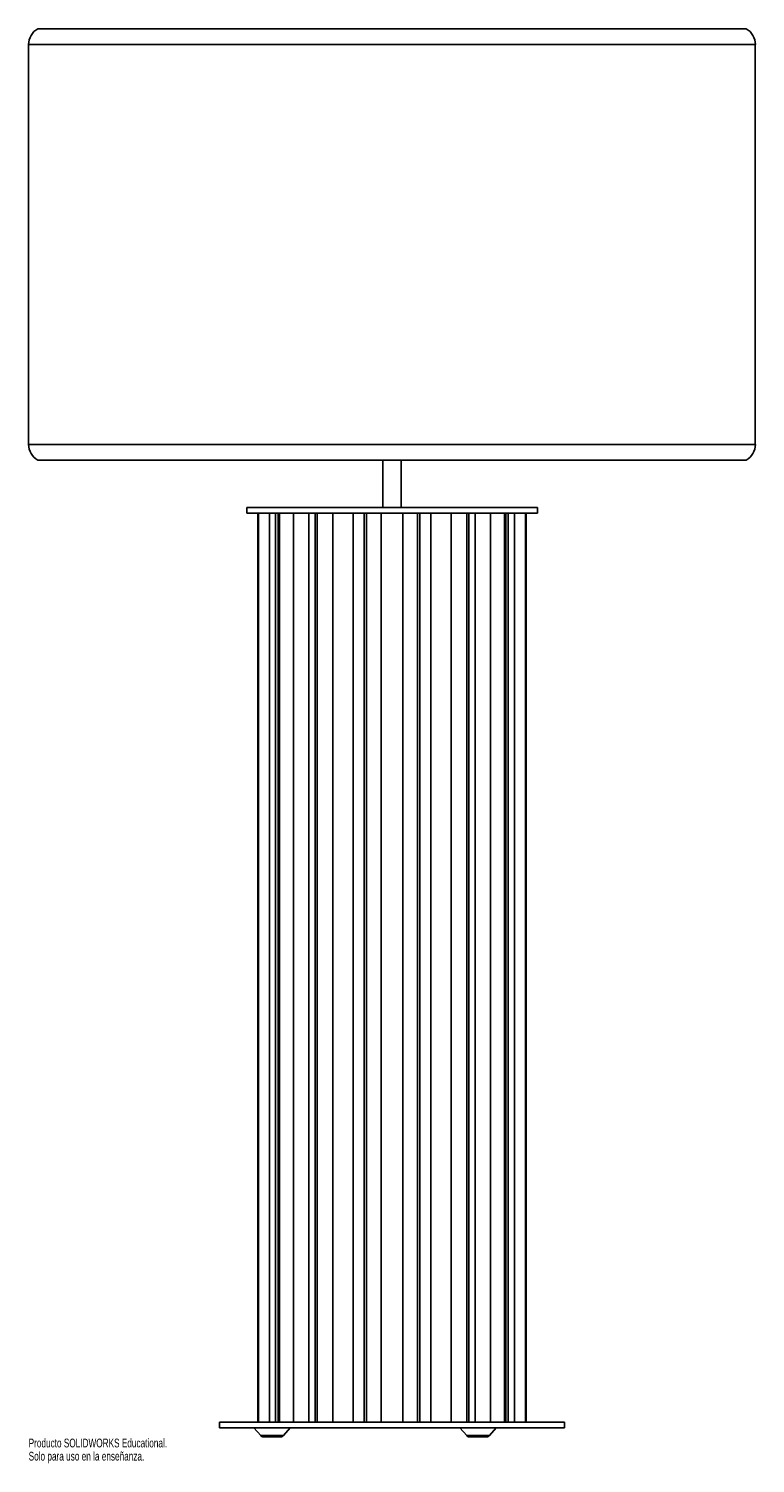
# Paper-space layout '_Izquierda' of a CAD drawing. Header units: inches. Extents: x 16 to 31.7, y -8 to 23.
import ezdxf

# ---------------------------------------------------------------- set-up
doc = ezdxf.new("R2010")
doc.units = ezdxf.units.IN
doc.header["$MEASUREMENT"] = 0
doc.styles.add('SLDTEXTSTYLE0', font='TXT', dxfattribs={"width": 0.7})

psp = doc.layouts.new('_Izquierda')

# ---------------------------------------------------------------- linework, layer by layer
at = {"color": 7, "linetype": 'Continuous', "lineweight": 25}
for p, q in [((16.181, 23.03), (31.535, 23.03)), ((15.984, 22.689), (15.984, 14.027)), ((31.732, 22.689), (15.984, 22.689)), ((31.732, 14.027), (31.732, 22.689)), ((15.984, 14.027), (31.732, 14.027)), ((31.535, 13.687), (16.181, 13.687)), ((23.661, 13.687), (23.661, 12.658)), ((24.055, 12.658), (24.055, 13.687)), ((20.709, 12.658), (20.709, 12.54)), ((20.709, 12.658), (27.008, 12.658)), ((20.709, 12.54), (27.008, 12.54)), ((20.952, 12.54), (20.952, -7.145)), ((20.957, 12.54), (20.957, -7.145)), ((20.967, -7.145), (20.967, 12.54)), ((21.201, 12.54), (21.201, -7.145)), ((21.337, 12.54), (21.337, -7.145)), ((21.389, 12.54), (21.389, -7.145)), ((21.418, -7.145), (21.418, 12.54)), ((21.726, 12.54), (21.726, -7.145)), ((22.059, 12.54), (22.059, -7.145)), ((22.196, 12.54), (22.196, -7.145)), ((22.239, -7.145), (22.239, 12.54)), ((22.575, 12.54), (22.575, -7.145)), ((23.015, -7.145), (23.015, 12.54)), ((23.257, 12.54), (23.257, -7.145)), ((23.308, -7.145), (23.308, 12.54)), ((23.62, 12.54), (23.62, -7.145)), ((24.096, -7.145), (24.096, 12.54)), ((24.409, 12.54), (24.409, -7.145)), ((24.46, -7.145), (24.46, 12.54)), ((24.701, 12.54), (24.701, -7.145)), ((25.141, -7.145), (25.141, 12.54)), ((25.477, 12.54), (25.477, -7.145)), ((25.52, -7.145), (25.52, 12.54)), ((25.658, -7.145), (25.658, 12.54)), ((25.991, -7.145), (25.991, 12.54)), ((26.299, 12.54), (26.299, -7.145)), ((26.328, -7.145), (26.328, 12.54)), ((26.379, -7.145), (26.379, 12.54)), ((26.516, -7.145), (26.516, 12.54)), ((26.749, 12.54), (26.749, -7.145)), ((26.759, -7.145), (26.759, 12.54)), ((26.765, -7.145), (26.765, 12.54)), ((27.008, 12.54), (27.008, 12.658)), ((20.118, -7.145), (20.118, -7.264)), ((27.598, -7.145), (20.118, -7.145)), ((27.598, -7.264), (20.118, -7.264)), ((20.866, -7.264), (21.014, -7.433)), ((21.014, -7.433), (21.506, -7.433)), ((21.506, -7.433), (21.654, -7.264)), ((25.329, -7.264), (25.477, -7.433)), ((25.477, -7.433), (25.969, -7.433)), ((25.969, -7.433), (26.117, -7.264)), ((27.598, -7.264), (27.598, -7.145)), ((21.447, -7.46), (21.073, -7.46)), ((25.91, -7.46), (25.536, -7.46))]:
    psp.add_line(p, q, dxfattribs=at)
for centre, radius, start, end in [((16.378, 22.689), 0.394, 120, 180), ((31.339, 22.689), 0.394, 0, 60), ((16.378, 14.027), 0.394, 180, 240), ((31.339, 14.027), 0.394, 300, 0), ((21.073, -7.382), 0.0787, 221, 270), ((21.447, -7.382), 0.0787, 270, 319), ((25.536, -7.382), 0.0787, 221, 270), ((25.91, -7.382), 0.0787, 270, 319)]:
    psp.add_arc(centre, radius, start, end, dxfattribs=at)

# ---------------------------------------------------------------- texts
at = {"color": 7, "linetype": 'Continuous', "char_height": 0.1903, "attachment_point": 1, "style": 'SLDTEXTSTYLE0'}
for s, insert in [('Producto SOLIDWORKS Educational.', (15.984, -7.501)), ('Solo para uso en la enseñanza.', (15.984, -7.786))]:
    psp.add_mtext(s, dxfattribs=dict(at, insert=insert))

doc.saveas('drawing.dxf')
